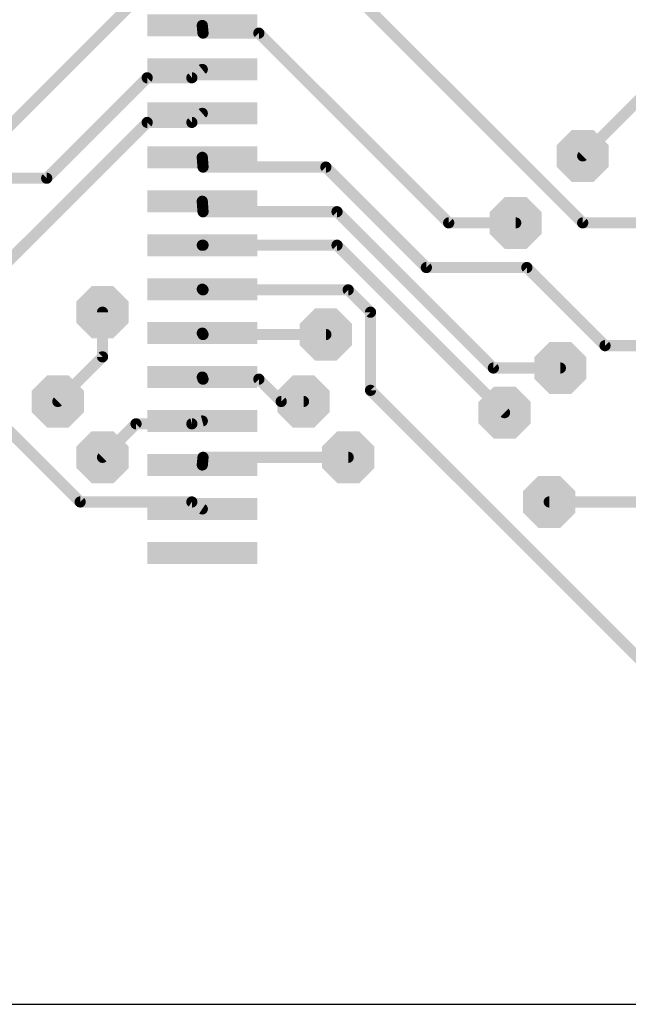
# Model space of a CAD drawing. Extents: x 0 to 48, y 0 to 28.
# Tile 3 of 8: x 14 to 22.3, y 0 to 13.4. Entities that reach past the tile are written whole.
import ezdxf

# ---------------------------------------------------------------- set-up
doc = ezdxf.new("R2010")
doc.units = 0
for name, color, linetype in [('1', 14, 'CONTINUOUS'), ('18', 94, 'CONTINUOUS'), ('20', 7, 'CONTINUOUS')]:
    doc.layers.add(name, color=color, linetype=linetype)

# ---------------------------------------------------------------- blocks, each defined once
blk = doc.blocks.new('RECT')
blk.add_solid([(-0.5, -0.5), (0.5, -0.5), (-0.5, 0.5), (0.5, 0.5)])
blk = doc.blocks.new('OCTAGONV')
at = {"const_width": 0.5}
blk.add_lwpolyline([(-0.25, -0.1036), (-0.25, 0.1036), (-0.1036, 0.25), (0.1036, 0.25), (0.25, 0.1036), (0.25, -0.1036), (0.1036, -0.25), (-0.1036, -0.25), (-0.25, -0.1036), (-0.25, 0.1036)], dxfattribs=at)

msp = doc.modelspace()

# ---------------------------------------------------------------- linework, layer by layer
at = {"layer": '1', "const_width": 0.1524}
for points in [[(17.2212, 15.0876), (21.6408, 10.668)], [(21.6408, 11.5824), (25.146, 15.0876)], [(13.716, 11.8872), (15.6972, 13.8684)], [(16.4492, 13.3629), (16.4592, 13.2588)], [(16.4592, 13.2588), (17.2212, 13.2588)], [(17.2212, 13.2588), (19.812, 10.668)], [(16.3068, 12.6492), (16.4492, 12.7629)], [(14.3256, 11.2776), (15.6972, 12.6492)], [(15.6972, 12.6492), (16.3068, 12.6492)], [(16.3068, 12.0396), (16.4492, 12.1629)], [(13.5636, 9.906), (15.6972, 12.0396)], [(15.6972, 12.0396), (16.3068, 12.0396)], [(16.4492, 11.5629), (16.4592, 11.43)], [(16.4592, 11.43), (18.1356, 11.43)], [(18.1356, 11.43), (19.5072, 10.0584)], [(9.144, 11.2776), (14.3256, 11.2776)], [(16.4492, 10.9629), (16.4592, 10.8204)], [(16.4592, 10.8204), (18.288, 10.8204)], [(18.288, 10.8204), (20.4216, 8.6868)], [(19.812, 10.668), (20.7264, 10.668)], [(21.6408, 10.668), (28.0416, 10.668)], [(16.4492, 10.3629), (16.4592, 10.3632)], [(16.4592, 10.3632), (18.288, 10.3632)], [(18.288, 10.3632), (20.574, 8.0772)], [(19.5072, 10.0584), (20.8788, 10.0584)], [(20.8788, 10.0584), (21.9456, 8.9916)], [(16.4492, 9.7629), (16.4592, 9.7536)], [(16.4592, 9.7536), (18.4404, 9.7536)], [(18.4404, 9.7536), (18.7452, 9.4488)], [(15.0876, 8.8392), (15.0876, 9.4488)], [(18.7452, 9.4488), (18.7452, 8.382)], [(16.4492, 9.1629), (16.4592, 9.144)], [(16.4592, 9.144), (18.1356, 9.144)], [(21.9456, 8.9916), (23.622, 8.9916)], [(14.478, 8.2296), (15.0876, 8.8392)], [(20.4216, 8.6868), (21.336, 8.6868)], [(16.4492, 8.5629), (16.4592, 8.5344)], [(16.4592, 8.5344), (17.2212, 8.5344)], [(17.2212, 8.5344), (17.526, 8.2296)], [(18.7452, 8.382), (25.7556, 1.3716)], [(17.526, 8.2296), (17.8308, 8.2296)], [(13.5636, 8.0772), (14.7828, 6.858)], [(15.0876, 7.4676), (15.5448, 7.9248)], [(15.5448, 7.9248), (16.3068, 7.9248)], [(16.3068, 7.9248), (16.4492, 7.9629)], [(16.4492, 7.3629), (16.4592, 7.4676)], [(16.4592, 7.4676), (18.4404, 7.4676)], [(14.7828, 6.858), (16.3068, 6.858)], [(16.3068, 6.858), (16.4492, 6.7629)], [(21.1836, 6.858), (23.622, 6.858)]]:
    msp.add_lwpolyline(points, dxfattribs=at)
at = {"layer": '1', "const_width": 0.0762}
for points in [[(16.4871, 13.3665, 1), (16.4113, 13.3593)], [(16.4592, 13.2969, 1), (16.4592, 13.2207)], [(17.2481, 13.2857, 1), (17.1943, 13.2319)], [(17.2212, 13.2207, 1), (17.2212, 13.2969)], [(16.4213, 13.2552, 1), (16.4971, 13.2624)], [(16.473, 12.7331, 1), (16.4254, 12.7927)], [(15.6972, 12.6873, 1), (15.6972, 12.6111)], [(15.7241, 12.6223, 1), (15.6703, 12.6761)], [(16.283, 12.679, 1), (16.3306, 12.6194)], [(16.3068, 12.6111, 1), (16.3068, 12.6873)], [(16.4741, 12.1341, 1), (16.4243, 12.1917)], [(15.6972, 12.0777, 1), (15.6972, 12.0015)], [(15.7241, 12.0127, 1), (15.6703, 12.0665)], [(16.2819, 12.0684, 1), (16.3317, 12.0108)], [(16.3068, 12.0015, 1), (16.3068, 12.0777)], [(16.4872, 11.5658, 1), (16.4112, 11.56)], [(21.6139, 11.6093, 1), (21.6677, 11.5555)], [(16.4592, 11.4681, 1), (16.4592, 11.3919)], [(16.4212, 11.4271, 1), (16.4972, 11.4329)], [(18.1625, 11.4569, 1), (18.1087, 11.4031)], [(18.1356, 11.3919, 1), (18.1356, 11.4681)], [(14.2987, 11.3045, 1), (14.3525, 11.2507)], [(14.3256, 11.2395, 1), (14.3256, 11.3157)], [(16.4872, 10.9656, 1), (16.4112, 10.9602)], [(16.4592, 10.8585, 1), (16.4592, 10.7823)], [(18.3149, 10.8473, 1), (18.2611, 10.7935)], [(18.288, 10.7823, 1), (18.288, 10.8585)], [(16.4212, 10.8177, 1), (16.4972, 10.8231)], [(19.812, 10.7061, 1), (19.812, 10.6299)], [(19.7851, 10.6411, 1), (19.8389, 10.6949)], [(20.7264, 10.6299, 1), (20.7264, 10.7061)], [(21.6408, 10.7061, 1), (21.6408, 10.6299)], [(21.6139, 10.6411, 1), (21.6677, 10.6949)], [(16.4481, 10.401, 1), (16.4503, 10.3248)], [(16.4592, 10.4013, 1), (16.4592, 10.3251)], [(16.4603, 10.3251, 1), (16.4581, 10.4013)], [(18.3149, 10.3901, 1), (18.2611, 10.3363)], [(18.288, 10.3251, 1), (18.288, 10.4013)], [(19.5072, 10.0965, 1), (19.5072, 10.0203)], [(19.4803, 10.0315, 1), (19.5341, 10.0853)], [(20.9057, 10.0853, 1), (20.8519, 10.0315)], [(20.8788, 10.0203, 1), (20.8788, 10.0965)], [(16.4751, 9.7908, 1), (16.4233, 9.735)], [(16.4592, 9.7917, 1), (16.4592, 9.7155)], [(16.4333, 9.7257, 1), (16.4851, 9.7815)], [(18.4673, 9.7805, 1), (18.4135, 9.7267)], [(18.4404, 9.7155, 1), (18.4404, 9.7917)], [(15.1257, 9.4488, 1), (15.0495, 9.4488)], [(18.7833, 9.4488, 1), (18.7071, 9.4488)], [(18.7183, 9.4219, 1), (18.7721, 9.4757)], [(16.4829, 9.1807, 1), (16.4155, 9.1451)], [(16.4592, 9.1821, 1), (16.4592, 9.1059)], [(16.4255, 9.1262, 1), (16.4929, 9.1618)], [(18.1356, 9.1059, 1), (18.1356, 9.1821)], [(21.9456, 9.0297, 1), (21.9456, 8.9535)], [(21.9187, 8.9647, 1), (21.9725, 9.0185)], [(15.0495, 8.8392, 1), (15.1257, 8.8392)], [(15.1145, 8.8123, 1), (15.0607, 8.8661)], [(20.4216, 8.7249, 1), (20.4216, 8.6487)], [(20.3947, 8.6599, 1), (20.4485, 8.7137)], [(21.336, 8.6487, 1), (21.336, 8.7249)], [(16.4852, 8.5755, 1), (16.4132, 8.5503)], [(16.4592, 8.5725, 1), (16.4592, 8.4963)], [(17.2481, 8.5613, 1), (17.1943, 8.5075)], [(17.2212, 8.4963, 1), (17.2212, 8.5725)], [(16.4232, 8.5218, 1), (16.4952, 8.547)], [(18.7071, 8.382, 1), (18.7833, 8.382)], [(18.7721, 8.4089, 1), (18.7183, 8.3551)], [(14.4511, 8.2565, 1), (14.5049, 8.2027)], [(17.526, 8.2677, 1), (17.526, 8.1915)], [(17.4991, 8.2027, 1), (17.5529, 8.2565)], [(17.8308, 8.1915, 1), (17.8308, 8.2677)], [(20.5471, 8.0503, 1), (20.6009, 8.1041)], [(15.5448, 7.9629, 1), (15.5448, 7.8867)], [(15.5717, 7.8979, 1), (15.5179, 7.9517)], [(16.297, 7.9616, 1), (16.3166, 7.888)], [(16.3068, 7.8867, 1), (16.3068, 7.9629)], [(16.459, 7.9261, 1), (16.4394, 7.9997)], [(15.0607, 7.4945, 1), (15.1145, 7.4407)], [(16.4592, 7.5057, 1), (16.4592, 7.4295)], [(16.4971, 7.464, 1), (16.4213, 7.4712)], [(18.4404, 7.4295, 1), (18.4404, 7.5057)], [(16.4113, 7.3665, 1), (16.4871, 7.3593)], [(14.7828, 6.8961, 1), (14.7828, 6.8199)], [(14.7559, 6.8311, 1), (14.8097, 6.8849)], [(16.328, 6.8897, 1), (16.2856, 6.8263)], [(16.3068, 6.8199, 1), (16.3068, 6.8961)], [(21.1836, 6.8961, 1), (21.1836, 6.8199)], [(16.428, 6.7312, 1), (16.4704, 6.7946)]]:
    msp.add_lwpolyline(points, format="xyb", dxfattribs=at)
at = {"layer": '20'}
msp.add_line((0, 0), (48, 0), dxfattribs=at)

# ---------------------------------------------------------------- block references
at = {"layer": '1', "xscale": 1.5, "yscale": 0.3}
for p in [(16.4492, 13.3629), (16.4492, 12.7629), (16.4492, 12.1629), (16.4492, 11.5629), (16.4492, 10.9629), (16.4492, 10.3629), (16.4492, 9.7629), (16.4492, 9.1629), (16.4492, 8.5629), (16.4492, 7.9629), (16.4492, 7.3629), (16.4492, 6.7629), (16.4492, 6.1629)]:
    msp.add_blockref('RECT', p, dxfattribs=at)
at = {"layer": '18', "xscale": 0.7112, "yscale": 0.7112}
for p in [(21.6408, 11.5824), (20.7264, 10.668), (15.0876, 9.4488), (18.1356, 9.144), (21.336, 8.6868), (14.478, 8.2296), (17.8308, 8.2296), (20.574, 8.0772), (15.0876, 7.4676), (18.4404, 7.4676), (21.1836, 6.858)]:
    msp.add_blockref('OCTAGONV', p, dxfattribs=at)

doc.saveas('drawing.dxf')
